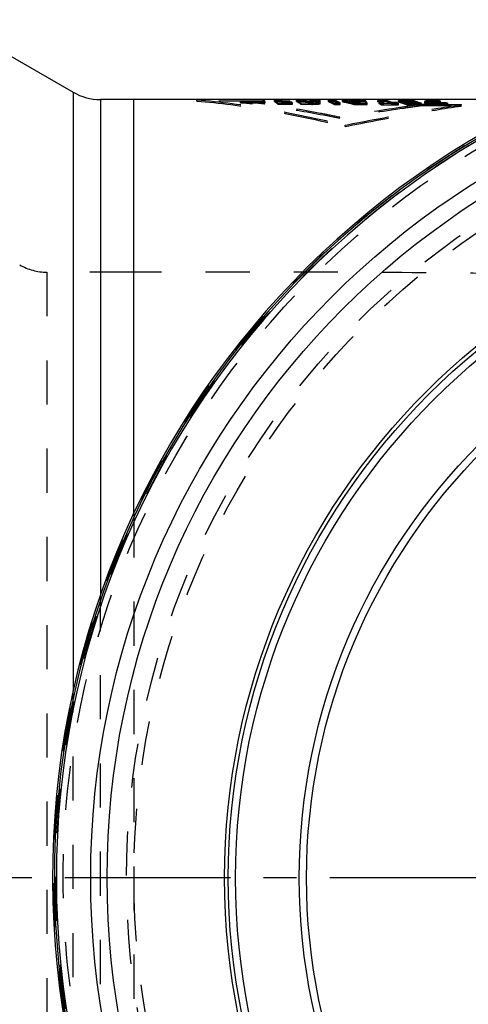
# Model space of a CAD drawing. Header units: millimetres. Extents: x 299 to 703, y 367 to 633.
# Tile 3 of 5: x 437 to 503, y 480 to 626. Entities that reach past the tile are written whole.
import ezdxf

# ---------------------------------------------------------------- set-up
doc = ezdxf.new("R2010")
doc.units = ezdxf.units.MM
doc.header["$LTSCALE"] = 65.185185
doc.linetypes.add('CENTER', pattern=[0.6, 0.375, -0.075, 0.075, -0.075])
doc.linetypes.add('HIDDEN', pattern=[0.2, 0.1, -0.1])
doc.layers.add('KOERPER', color=7, linetype='CONTINUOUS')
doc.layers.add('KONST.EL_MIT_GEO', color=7, linetype='CONTINUOUS')

msp = doc.modelspace()

# ---------------------------------------------------------------- linework, layer by layer
at = {"layer": 'KOERPER', "color": 7, "linetype": 'Continuous'}
for p, q in [((428.86, 624.4), (445.06, 615.05)), ((515.13, 613.98), (449.06, 613.98)), ((454, 552.84), (454, 613.98))]:
    msp.add_line(p, q, dxfattribs=at)
at = {"layer": 'KOERPER', "color": 8, "linetype": 'HIDDEN'}
for p, q in [((454.01, 588.48), (441.15, 588.48)), ((454, 552.84), (454, 445.11))]:
    msp.add_line(p, q, dxfattribs=at)
at = {"layer": 'KOERPER', "color": 2, "linetype": 'CENTER'}
msp.add_line((702.93, 498.98), (299, 498.98), dxfattribs=at)
at = {"layer": 'KOERPER', "color": 8, "linetype": 'HIDDEN'}
msp.add_circle((569, 498.98), 115, dxfattribs=at)
at = {"layer": 'KOERPER', "color": 7, "linetype": 'Continuous'}
for radius, start, end in [(127, 93.2129, 86.7871), (126.73, 93.2262, 86.7738), (126.44, 93.2389, 180)]:
    msp.add_arc((569, 498.98), radius, start, end, dxfattribs=at)
at = {"layer": 'KOERPER', "color": 8, "linetype": 'HIDDEN'}
msp.add_open_spline([(549.27, 586.27), (541.63, 586.99), (526.09, 587.91), (502.47, 588.4), (478.36, 588.48), (462.16, 588.48), (454.01, 588.48)], degree=3, knots=[0, 0, 0, 0, 0.241407, 0.489834, 0.74351, 1, 1, 1, 1], dxfattribs=at)
at = {"layer": 'KONST.EL_MIT_GEO', "color": 7, "linetype": 'Continuous'}
for p, q in [((445.06, 615.05), (445.06, 526.63)), ((449.06, 613.98), (449.06, 540.7))]:
    msp.add_line(p, q, dxfattribs=at)
at = {"layer": 'KONST.EL_MIT_GEO', "color": 8, "linetype": 'HIDDEN'}
for p, q in [((463.3, 613.75), (463.3, 613.95)), ((473.09, 613.91), (463.3, 613.95)), ((473.09, 613.71), (473.09, 613.91)), ((474.75, 613.7), (474.75, 613.9)), ((475.74, 613.9), (474.75, 613.9)), ((475.74, 613.7), (475.74, 613.9)), ((478.04, 613.69), (478.04, 613.89)), ((479.28, 613.89), (478.04, 613.89)), ((479.28, 613.69), (479.28, 613.89)), ((480.43, 613.68), (480.43, 613.88)), ((481.52, 613.88), (480.43, 613.88)), ((481.52, 613.68), (481.52, 613.88)), ((482.74, 613.68), (482.74, 613.87)), ((483.61, 613.87), (482.74, 613.87)), ((483.61, 613.67), (483.61, 613.87)), ((484.83, 613.67), (484.83, 613.87)), ((485.82, 613.86), (484.83, 613.87)), ((485.82, 613.66), (485.82, 613.86)), ((487.19, 613.66), (487.19, 613.86)), ((488.18, 613.86), (487.19, 613.86)), ((488.17, 613.66), (488.18, 613.86)), ((490.03, 613.65), (490.04, 613.85)), ((491.24, 613.84), (490.04, 613.85)), ((473.09, 613.71), (463.3, 613.75)), ((469.76, 613.51), (469.76, 613.71)), ((469.76, 613.71), (473.37, 613.69)), ((469.76, 613.51), (473.37, 613.49)), ((473.34, 613.29), (473.31, 613.29)), ((473.37, 613.49), (473.37, 613.69)), ((475.74, 613.7), (474.75, 613.7)), ((475.27, 613.3), (475.27, 613.5)), ((475.27, 613.5), (477.41, 613.49)), ((475.27, 613.3), (477.41, 613.29)), ((475.95, 613.57), (475.95, 613.77)), ((476.96, 613.76), (475.95, 613.77)), ((476.95, 613.56), (475.95, 613.57)), ((476.07, 613.48), (476.08, 613.68)), ((476.07, 613.48), (477.09, 613.47)), ((476.08, 613.68), (477.09, 613.67)), ((476.17, 613.4), (476.18, 613.6)), ((477.28, 613.39), (476.17, 613.4)), ((476.55, 613.6), (476.18, 613.6)), ((476.79, 613.6), (476.55, 613.6)), ((476.91, 613.59), (476.79, 613.6)), ((477.09, 613.59), (476.91, 613.59)), ((476.95, 613.56), (476.96, 613.76)), ((477.09, 613.47), (477.09, 613.67)), ((477.28, 613.59), (477.09, 613.59)), ((477.28, 613.39), (477.28, 613.59)), ((477.41, 613.29), (477.41, 613.49)), ((479.27, 613.69), (478.04, 613.69)), ((478.69, 613.28), (478.7, 613.48)), ((478.69, 613.28), (480.27, 613.27)), ((478.7, 613.48), (480.28, 613.47)), ((479.54, 613.55), (479.55, 613.75)), ((479.9, 613.55), (479.54, 613.55)), ((479.91, 613.75), (479.55, 613.75)), ((479.7, 613.46), (479.7, 613.66)), ((479.7, 613.66), (479.99, 613.66)), ((479.71, 613.65), (479.7, 613.66)), ((479.7, 613.46), (479.99, 613.46)), ((479.82, 613.38), (479.83, 613.58)), ((480.12, 613.38), (479.82, 613.38)), ((479.86, 613.58), (479.83, 613.58)), ((480.12, 613.58), (479.86, 613.58)), ((479.9, 613.55), (479.91, 613.75)), ((479.99, 613.46), (479.99, 613.66)), ((480.12, 613.38), (480.12, 613.58)), ((480.27, 613.27), (480.28, 613.47)), ((481.52, 613.68), (480.43, 613.68)), ((480.48, 613.41), (480.48, 613.61)), ((480.88, 613.51), (480.89, 613.71)), ((481.51, 613.39), (481.51, 613.59)), ((483.61, 613.67), (482.74, 613.68)), ((483.58, 613.26), (483.58, 613.45)), ((483.58, 613.45), (484.48, 613.45)), ((483.58, 613.26), (484.48, 613.25)), ((484.48, 613.25), (484.48, 613.45)), ((485.82, 613.66), (484.83, 613.67)), ((486.11, 613.61), (486.12, 613.81)), ((487.23, 613.6), (486.11, 613.61)), ((486.99, 613.8), (486.12, 613.81)), ((486.51, 613.52), (486.51, 613.72)), ((486.51, 613.72), (487.29, 613.72)), ((486.51, 613.52), (487.28, 613.52)), ((486.6, 613.24), (486.61, 613.44)), ((486.6, 613.24), (488.44, 613.23)), ((486.61, 613.44), (488.45, 613.43)), ((487.11, 613.8), (486.99, 613.8)), ((487.19, 613.8), (487.11, 613.8)), ((487.23, 613.8), (487.19, 613.8)), ((488.17, 613.66), (487.19, 613.66)), ((487.23, 613.6), (487.23, 613.8)), ((487.23, 613.34), (487.24, 613.54)), ((487.37, 613.34), (487.23, 613.34)), ((487.38, 613.54), (487.24, 613.54)), ((487.28, 613.52), (487.29, 613.72)), ((487.37, 613.34), (487.38, 613.54)), ((488.44, 613.23), (488.45, 613.43)), ((491.24, 613.65), (490.03, 613.65)), ((490.24, 613.33), (490.25, 613.53)), ((490.91, 613.33), (490.24, 613.33)), ((490.92, 613.52), (490.25, 613.53)), ((490.48, 613.22), (490.49, 613.42)), ((490.48, 613.22), (493.08, 613.21)), ((490.49, 613.42), (493.09, 613.41)), ((490.92, 613.33), (490.92, 613.52)), ((491.24, 613.65), (491.24, 613.84)), ((492.16, 613.32), (492.16, 613.52)), ((492.83, 613.52), (492.16, 613.52)), ((492.82, 613.32), (492.16, 613.32)), ((492.82, 613.32), (492.83, 613.52)), ((492.89, 613.49), (492.83, 613.52)), ((493.08, 613.64), (493.09, 613.84)), ((495.15, 613.63), (493.08, 613.64)), ((493.08, 613.21), (493.09, 613.41)), ((495.16, 613.83), (493.09, 613.84)), ((494.32, 613.56), (494.33, 613.75)), ((494.32, 613.56), (495.44, 613.55)), ((494.33, 613.75), (495.45, 613.75)), ((494.33, 613.2), (494.34, 613.4)), ((494.33, 613.2), (496.48, 613.19)), ((494.34, 613.4), (496.49, 613.39)), ((494.53, 613.49), (494.54, 613.69)), ((495.66, 613.48), (494.53, 613.49)), ((494.79, 613.69), (494.54, 613.69)), ((495.04, 613.69), (494.79, 613.69)), ((494.81, 613.39), (494.82, 613.59)), ((494.81, 613.39), (495.95, 613.39)), ((494.82, 613.59), (495.96, 613.59)), ((495.29, 613.69), (495.04, 613.69)), ((495.05, 613.31), (495.05, 613.51)), ((495.18, 613.51), (495.05, 613.51)), ((496.19, 613.3), (495.05, 613.31)), ((495.15, 613.63), (495.16, 613.83)), ((495.31, 613.5), (495.18, 613.51)), ((495.45, 613.68), (495.29, 613.69)), ((495.56, 613.5), (495.31, 613.5)), ((495.44, 613.55), (495.45, 613.75)), ((495.54, 613.68), (495.45, 613.68)), ((495.67, 613.68), (495.54, 613.68)), ((495.82, 613.5), (495.56, 613.5)), ((495.66, 613.48), (495.67, 613.68)), ((495.96, 613.5), (495.82, 613.5)), ((495.95, 613.39), (495.96, 613.59)), ((496.07, 613.5), (495.96, 613.5)), ((496.2, 613.5), (496.07, 613.5)), ((496.19, 613.3), (496.2, 613.5)), ((496.48, 613.19), (496.49, 613.39)), ((496.51, 613.24), (496.48, 613.23)), ((496.58, 613.25), (496.51, 613.24)), ((496.57, 613.05), (496.58, 613.25)), ((496.93, 613.69), (496.92, 613.49)), ((497.02, 613.43), (497.03, 613.63)), ((497.02, 613.43), (497.04, 613.42)), ((497.03, 613.63), (497.05, 613.62)), ((497.04, 613.42), (497.05, 613.62)), ((497.93, 613.66), (497.93, 613.46)), ((497.99, 613.43), (497.99, 613.63)), ((498.02, 613.62), (497.99, 613.63)), ((498.01, 613.42), (497.99, 613.43)), ((498.01, 613.42), (498.02, 613.62)), ((498.92, 613.62), (498.92, 613.82)), ((499.26, 613.53), (499.26, 613.73)), ((500.03, 613.29), (500.04, 613.49)), ((500.37, 613.18), (500.38, 613.38)), ((500.44, 613.23), (500.38, 613.23)), ((502.36, 613.22), (500.44, 613.23)), ((502.35, 613.02), (502.36, 613.22)), ((484.39, 611.16), (484.4, 611.36)), ((485.18, 609.99), (485.19, 610.19)), ((441.15, 588.48), (441.15, 409.48)), ((449.06, 457.24), (449.06, 540.7)), ((445.06, 471.29), (445.06, 526.63))]:
    msp.add_line(p, q, dxfattribs=at)
for radius in [126.8, 126.5, 125.43, 116.07, 115]:
    msp.add_circle((569, 498.98), radius, dxfattribs=at)
at = {"layer": 'KONST.EL_MIT_GEO', "color": 7, "linetype": 'Continuous'}
for radius in [121.37, 118.95, 101.6, 101.05, 99.98, 90.57, 89.5]:
    msp.add_circle((569, 498.98), radius, dxfattribs=at)
for centre, radius, start, end in [((449.06, 621.98), 8, 240, 270), ((569, 498.98), 126.44, 180, 360)]:
    msp.add_arc(centre, radius, start, end, dxfattribs=at)
at = {"layer": 'KONST.EL_MIT_GEO', "color": 8, "linetype": 'HIDDEN'}
for centre, radius, start, end in [((474.35, 611.43), 2.83, 55.5361, 60.6457), ((477.68, 610.41), 3.83, 60.8, 65.3032), ((484.23, 597.75), 16.57, 103.2505, 105.1365), ((485.52, 597.65), 16.72, 103.8516, 106.0906), ((482.18, 594.63), 19.58, 78.3885, 79.2625), ((486.28, 613.13), 1.16, 34.9803, 38.5066), ((457.79, 497.61), 116.72, 82.3561, 84.1099), ((474.35, 611.23), 2.83, 55.5361, 60.6458), ((473.95, 610.69), 3.51, 50.6336, 52.7389), ((473.95, 610.88), 3.51, 50.6336, 52.7388), ((475.08, 610.66), 3.46, 54.5367, 57.1468), ((475.08, 610.85), 3.46, 54.5367, 57.1468), ((474.79, 610.34), 4.1, 50.1279, 52.4627), ((474.79, 610.15), 4.09, 50.1279, 52.4627), ((477.68, 610.21), 3.82, 60.8, 65.3033), ((477.35, 609.67), 4.46, 56.3597, 58.2926), ((477.34, 609.85), 4.48, 56.3618, 58.0759), ((484.23, 597.51), 16.61, 103.2151, 105.0984), ((485.51, 597.41), 16.75, 103.8135, 106.0496), ((480.36, 606.89), 6.84, 83.9473, 85.596), ((482.18, 594.44), 19.56, 78.3946, 79.2682), ((481.95, 593.58), 20.65, 76.5575, 77.2448), ((481.86, 592.99), 21.05, 75.2081, 77.2425), ((481.85, 593.18), 21.06, 75.879, 76.5575), ((481.75, 592.77), 21.49, 75.2094, 75.879), ((486.28, 612.94), 1.16, 34.8182, 38.3459), ((486.71, 605.3), 8.78, 64.5341, 66.2538), ((486.71, 605.48), 8.79, 64.5341, 66.2538), ((488.69, 605.17), 9.04, 67.4401, 73.6341), ((488.69, 604.99), 9.02, 67.4349, 73.6301), ((489.04, 604.03), 10.03, 66.2011, 67.8201), ((489.02, 604.18), 10.08, 66.2028, 67.459), ((491.28, 603.51), 10.5, 71.9728, 73.1784), ((491.28, 603.69), 10.52, 71.9728, 73.1784), ((491.13, 603.08), 10.95, 69.0486, 70.3508), ((491.13, 603.26), 10.97, 69.0486, 70.3508), ((492.36, 603.04), 10.96, 73.6432, 75.2236), ((492.36, 603.22), 10.98, 73.6432, 75.2236), ((492.24, 602.66), 11.35, 70.8993, 72.4421), ((492.24, 602.84), 11.37, 70.8993, 72.4421), ((522.39, 415.85), 199.08, 97.4788, 97.6219), ((492.06, 602.19), 11.86, 68.0983, 69.597), ((492.08, 602.42), 11.82, 68.5967, 69.5989), ((492.02, 602.27), 11.98, 68.1012, 68.5978), ((498.18, 614.12), 0.525, 252.5225, 254.4666), ((495.78, 600.85), 13.34, 74.8642, 76.3592), ((495.78, 600.68), 13.31, 74.8642, 76.3593), ((495.52, 599.87), 14.16, 69.9852, 71.4196), ((495.52, 600.05), 14.19, 69.9851, 71.4197), ((441.15, 596.48), 8, 240, 270)]:
    msp.add_arc(centre, radius, start, end, dxfattribs=at)
for points, knots in [([(463.3, 613.95), (466.78, 613.68), (474.13, 612.67), (481.38, 611.11), (485.19, 610.19)], [0, 0, 0, 0, 0.470817, 1, 1, 1, 1]), ([(473.37, 613.69), (473.35, 613.71), (473.26, 613.79), (473.17, 613.86), (473.09, 613.91)], [0, 0, 0, 0, 0.260202, 1, 1, 1, 1]), ([(474.75, 613.9), (474.79, 613.88), (474.98, 613.76), (475.15, 613.62), (475.27, 613.5)], [0, 0, 0, 0, 0.236237, 1, 1, 1, 1]), ([(478.04, 613.89), (478.1, 613.86), (478.33, 613.75), (478.54, 613.6), (478.7, 613.48)], [0, 0, 0, 0, 0.24003, 1, 1, 1, 1]), ([(482.74, 613.87), (482.82, 613.85), (483.1, 613.73), (483.38, 613.58), (483.58, 613.45)], [0, 0, 0, 0, 0.243362, 1, 1, 1, 1]), ([(484.48, 613.45), (484.41, 613.49), (484.13, 613.65), (483.84, 613.79), (483.61, 613.87)], [0, 0, 0, 0, 0.256873, 1, 1, 1, 1]), ([(484.83, 613.87), (484.98, 613.84), (485.58, 613.72), (486.17, 613.57), (486.61, 613.44)], [0, 0, 0, 0, 0.245401, 1, 1, 1, 1]), ([(488.45, 613.43), (488.43, 613.47), (488.35, 613.62), (488.26, 613.76), (488.18, 613.86)], [0, 0, 0, 0, 0.271352, 1, 1, 1, 1]), ([(490.04, 613.85), (490.11, 613.83), (490.41, 613.73), (490.7, 613.62), (490.92, 613.52)], [0, 0, 0, 0, 0.246638, 1, 1, 1, 1]), ([(463.3, 613.75), (466.67, 613.49), (474.02, 612.49), (481.26, 610.94), (485.18, 609.99)], [0, 0, 0, 0, 0.455974, 1, 1, 1, 1]), ([(484.39, 611.16), (481.84, 611.7), (476.98, 612.61), (472.08, 613.27), (469.76, 613.51)], [0, 0, 0, 0, 0.528106, 1, 1, 1, 1]), ([(473.37, 613.49), (473.34, 613.51), (473.26, 613.59), (473.16, 613.66), (473.09, 613.71)], [0, 0, 0, 0, 0.260215, 1, 1, 1, 1]), ([(484.4, 611.36), (483.45, 611.56), (479.78, 612.3), (476.08, 612.92), (473.34, 613.29)], [0, 0, 0, 0, 0.25951, 1, 1, 1, 1]), ([(474.75, 613.7), (474.79, 613.68), (474.97, 613.56), (475.14, 613.42), (475.27, 613.3)], [0, 0, 0, 0, 0.236222, 1, 1, 1, 1]), ([(478.04, 613.69), (478.1, 613.67), (478.32, 613.55), (478.54, 613.4), (478.69, 613.28)], [0, 0, 0, 0, 0.24002, 1, 1, 1, 1]), ([(479.99, 613.66), (480.05, 613.66), (480.17, 613.66), (480.32, 613.65), (480.42, 613.63), (480.47, 613.62), (480.48, 613.61), (480.48, 613.61)], [0, 0, 0, 0, 0.365531, 0.690461, 0.911702, 0.9729, 1, 1, 1, 1]), ([(479.99, 613.46), (480.05, 613.46), (480.17, 613.46), (480.32, 613.45), (480.42, 613.43), (480.46, 613.42), (480.48, 613.42), (480.48, 613.41)], [0, 0, 0, 0, 0.368214, 0.69936, 0.915743, 0.974062, 1, 1, 1, 1]), ([(480.48, 613.61), (480.48, 613.6), (480.43, 613.59), (480.37, 613.58), (480.25, 613.58), (480.17, 613.58), (480.12, 613.58)], [0, 0, 0, 0, 0.083987, 0.300241, 0.618268, 1, 1, 1, 1]), ([(480.48, 613.41), (480.48, 613.4), (480.43, 613.4), (480.37, 613.38), (480.25, 613.38), (480.17, 613.38), (480.12, 613.38)], [0, 0, 0, 0, 0.081172, 0.300958, 0.620187, 1, 1, 1, 1]), ([(480.27, 613.27), (480.44, 613.27), (480.73, 613.28), (481.08, 613.3), (481.29, 613.32), (481.41, 613.34), (481.47, 613.36), (481.51, 613.38), (481.51, 613.39)], [0, 0, 0, 0, 0.390598, 0.710323, 0.829311, 0.91746, 0.973547, 1, 1, 1, 1]), ([(480.28, 613.47), (480.44, 613.47), (480.73, 613.47), (481.07, 613.49), (481.29, 613.52), (481.41, 613.54), (481.47, 613.55), (481.51, 613.58), (481.51, 613.59)], [0, 0, 0, 0, 0.382548, 0.700203, 0.822067, 0.913883, 0.972632, 1, 1, 1, 1]), ([(481.51, 613.39), (481.51, 613.41), (481.43, 613.44), (481.32, 613.46), (481.12, 613.49), (480.97, 613.5), (480.88, 613.51)], [0, 0, 0, 0, 0.082614, 0.280786, 0.59314, 1, 1, 1, 1]), ([(481.32, 613.66), (481.3, 613.66), (481.22, 613.68), (481.14, 613.69), (481.08, 613.69)], [0, 0, 0, 0, 0.21903, 1, 1, 1, 1]), ([(481.51, 613.59), (481.51, 613.61), (481.42, 613.64), (481.36, 613.65), (481.32, 613.66)], [0, 0, 0, 0, 0.290942, 1, 1, 1, 1]), ([(482.74, 613.68), (482.81, 613.65), (483.1, 613.53), (483.38, 613.38), (483.58, 613.26)], [0, 0, 0, 0, 0.243356, 1, 1, 1, 1]), ([(484.48, 613.25), (484.41, 613.29), (484.13, 613.45), (483.83, 613.59), (483.61, 613.67)], [0, 0, 0, 0, 0.256879, 1, 1, 1, 1]), ([(496.57, 613.05), (495.66, 612.93), (491.59, 612.37), (487.54, 611.71), (484.39, 611.16)], [0, 0, 0, 0, 0.22325, 1, 1, 1, 1]), ([(495.99, 613.17), (495.09, 613.05), (491.22, 612.5), (487.36, 611.87), (484.4, 611.36)], [0, 0, 0, 0, 0.231738, 1, 1, 1, 1]), ([(484.83, 613.67), (484.97, 613.64), (485.57, 613.52), (486.16, 613.37), (486.6, 613.24)], [0, 0, 0, 0, 0.245199, 1, 1, 1, 1]), ([(485.18, 609.99), (488.32, 610.62), (494.03, 611.7), (499.77, 612.65), (502.35, 613.02)], [0, 0, 0, 0, 0.551372, 1, 1, 1, 1]), ([(485.19, 610.19), (488.25, 610.8), (493.96, 611.88), (499.69, 612.84), (502.36, 613.22)], [0, 0, 0, 0, 0.537102, 1, 1, 1, 1]), ([(488.44, 613.23), (488.42, 613.27), (488.35, 613.42), (488.25, 613.56), (488.17, 613.66)], [0, 0, 0, 0, 0.271775, 1, 1, 1, 1]), ([(490.03, 613.65), (490.1, 613.63), (490.4, 613.53), (490.7, 613.42), (490.92, 613.33)], [0, 0, 0, 0, 0.246639, 1, 1, 1, 1]), ([(493.08, 613.64), (493.19, 613.61), (493.61, 613.48), (494.02, 613.33), (494.33, 613.2)], [0, 0, 0, 0, 0.246774, 1, 1, 1, 1]), ([(493.09, 613.84), (493.19, 613.81), (493.62, 613.68), (494.03, 613.53), (494.34, 613.4)], [0, 0, 0, 0, 0.246776, 1, 1, 1, 1]), ([(502.35, 613.02), (501.87, 613.02), (499.94, 613.03), (498.02, 613.04), (496.57, 613.05)], [0, 0, 0, 0, 0.248377, 1, 1, 1, 1]), ([(500.38, 613.23), (500.06, 613.23), (498.8, 613.24), (497.53, 613.24), (496.58, 613.25)], [0, 0, 0, 0, 0.248986, 1, 1, 1, 1]), ([(498.92, 613.62), (498.68, 613.62), (498.32, 613.62), (497.87, 613.62), (497.57, 613.61), (497.32, 613.59), (497.11, 613.57), (497, 613.55), (496.92, 613.51), (496.92, 613.49)], [0, 0, 0, 0, 0.361752, 0.525753, 0.675525, 0.804842, 0.904716, 0.970058, 1, 1, 1, 1]), ([(496.92, 613.49), (496.92, 613.48), (496.96, 613.45), (496.99, 613.44), (497.02, 613.43)], [0, 0, 0, 0, 0.313436, 1, 1, 1, 1]), ([(497.86, 613.81), (497.73, 613.81), (497.5, 613.8), (497.21, 613.78), (497.03, 613.75), (496.95, 613.72), (496.93, 613.7), (496.93, 613.69)], [0, 0, 0, 0, 0.41195, 0.722793, 0.917617, 0.971065, 1, 1, 1, 1]), ([(496.93, 613.69), (496.93, 613.68), (496.96, 613.65), (497, 613.64), (497.03, 613.63)], [0, 0, 0, 0, 0.320036, 1, 1, 1, 1]), ([(497.04, 613.42), (497.12, 613.4), (497.32, 613.36), (497.82, 613.29), (498.55, 613.22), (499.46, 613.18), (500.07, 613.17), (500.37, 613.18)], [0, 0, 0, 0, 0.075039, 0.180639, 0.44856, 0.736309, 1, 1, 1, 1]), ([(497.05, 613.62), (497.12, 613.6), (497.29, 613.56), (497.75, 613.49), (498.47, 613.42), (499.4, 613.38), (500.06, 613.37), (500.38, 613.38)], [0, 0, 0, 0, 0.06463, 0.158744, 0.413313, 0.713062, 1, 1, 1, 1]), ([(498.92, 613.82), (498.83, 613.82), (498.47, 613.82), (498.12, 613.82), (497.86, 613.81)], [0, 0, 0, 0, 0.266918, 1, 1, 1, 1]), ([(497.93, 613.66), (497.94, 613.68), (497.98, 613.69), (498.05, 613.71), (498.17, 613.72), (498.41, 613.74), (498.78, 613.74), (499.09, 613.74), (499.26, 613.73)], [0, 0, 0, 0, 0.025355, 0.083441, 0.175875, 0.300362, 0.623448, 1, 1, 1, 1]), ([(497.93, 613.46), (497.93, 613.48), (497.98, 613.5), (498.05, 613.51), (498.19, 613.52), (498.44, 613.54), (498.8, 613.54), (499.1, 613.54), (499.26, 613.53)], [0, 0, 0, 0, 0.028225, 0.092205, 0.194272, 0.327237, 0.645271, 1, 1, 1, 1]), ([(497.99, 613.43), (497.97, 613.43), (497.95, 613.44), (497.93, 613.46), (497.93, 613.46)], [0, 0, 0, 0, 0.685317, 1, 1, 1, 1]), ([(497.99, 613.63), (497.99, 613.63), (497.97, 613.64), (497.94, 613.65), (497.94, 613.66)], [0, 0, 0, 0, 0.369029, 1, 1, 1, 1]), ([(500.03, 613.29), (499.65, 613.28), (499.08, 613.29), (498.41, 613.35), (498.12, 613.39), (498.01, 613.42)], [0, 0, 0, 0, 0.56993, 0.833899, 1, 1, 1, 1]), ([(498.49, 613.54), (498.44, 613.55), (498.29, 613.57), (498.14, 613.59), (498.04, 613.61)], [0, 0, 0, 0, 0.316399, 1, 1, 1, 1]), ([(499.15, 613.5), (499.1, 613.5), (498.88, 613.51), (498.65, 613.53), (498.49, 613.54)], [0, 0, 0, 0, 0.265001, 1, 1, 1, 1]), ([(500.04, 613.49), (499.98, 613.49), (499.68, 613.48), (499.38, 613.49), (499.15, 613.5)], [0, 0, 0, 0, 0.222123, 1, 1, 1, 1])]:
    msp.add_open_spline(points, degree=3, knots=knots, dxfattribs=at)
for points in [[(487.28, 613.52), (487.32, 613.46), (487.35, 613.4), (487.37, 613.34)], [(487.29, 613.72), (487.32, 613.66), (487.35, 613.6), (487.38, 613.54)]]:
    msp.add_open_spline(points, degree=3, dxfattribs=at)

doc.saveas('drawing.dxf')
